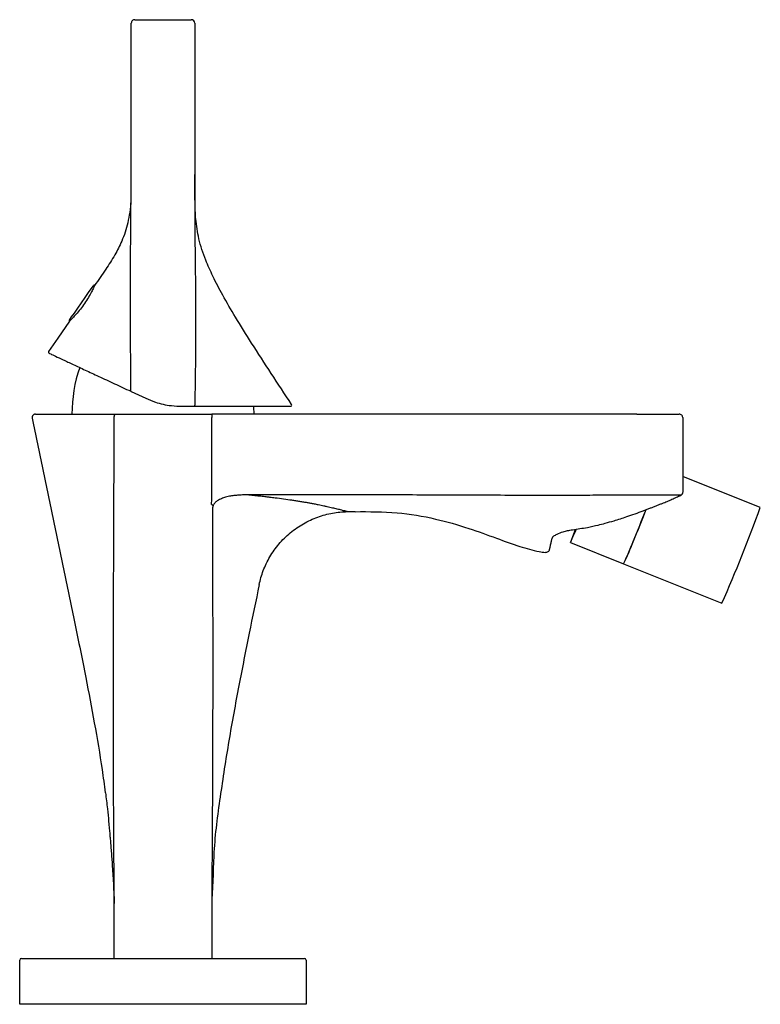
# Model space of a CAD drawing. Header units: millimetres. Extents: x 4179.616 to 4179.746, y 1763.813 to 1763.985.
import ezdxf

# ---------------------------------------------------------------- set-up
doc = ezdxf.new("R2010")
doc.units = ezdxf.units.MM
doc.layers.add('SANINDUSA', color=3, linetype='Continuous')

msp = doc.modelspace()

# ---------------------------------------------------------------- linework, layer by layer
at = {"layer": 'SANINDUSA'}
for p, q in [((4179.635793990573, 1763.958292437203), (4179.635793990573, 1763.98469243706)), ((4179.636393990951, 1763.985292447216), (4179.646261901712, 1763.985292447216)), ((4179.646861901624, 1763.98469243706), (4179.646861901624, 1763.958292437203)), ((4179.62938895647, 1763.938918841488), (4179.629363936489, 1763.938936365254)), ((4179.62500475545, 1763.932710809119), (4179.625028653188, 1763.932694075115)), ((4179.635702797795, 1763.920439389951), (4179.635756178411, 1763.920414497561)), ((4179.635756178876, 1763.920414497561), (4179.638314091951, 1763.919221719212)), ((4179.64465336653, 1763.917816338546), (4179.646811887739, 1763.917816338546)), ((4179.646811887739, 1763.917816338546), (4179.646816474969, 1763.917816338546)), ((4179.641327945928, 1763.916455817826), (4179.641894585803, 1763.916455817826)), ((4179.641894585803, 1763.916455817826), (4179.64982756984, 1763.916455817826)), ((4179.724047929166, 1763.916455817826), (4179.649827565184, 1763.916455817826)), ((4179.649827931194, 1763.91585582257), (4179.649827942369, 1763.915850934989)), ((4179.745593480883, 1763.90014817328), (4179.732047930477, 1763.905573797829)), ((4179.673475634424, 1763.899441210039), (4179.674869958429, 1763.899441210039)), ((4179.709308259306, 1763.89500640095), (4179.709174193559, 1763.894678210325)), ((4179.712446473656, 1763.89403484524), (4179.72172861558, 1763.890316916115)), ((4179.72172861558, 1763.890316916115), (4179.738900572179, 1763.883438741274)), ((4179.632827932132, 1763.821455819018), (4179.632827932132, 1763.831055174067)), ((4179.649827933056, 1763.831055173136), (4179.649827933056, 1763.821455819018)), ((4179.616316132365, 1763.813455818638), (4179.616316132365, 1763.821155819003)), ((4179.616616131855, 1763.821455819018), (4179.624316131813, 1763.821455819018)), ((4179.624316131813, 1763.821455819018), (4179.658316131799, 1763.821455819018)), ((4179.658316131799, 1763.821455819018), (4179.666016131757, 1763.821455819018)), ((4179.666316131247, 1763.821155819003), (4179.666316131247, 1763.813455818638)), ((4179.624316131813, 1763.813455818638), (4179.616316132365, 1763.813455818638)), ((4179.658316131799, 1763.813455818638), (4179.624316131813, 1763.813455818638)), ((4179.666316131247, 1763.813455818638), (4179.658316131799, 1763.813455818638))]:
    msp.add_line(p, q, dxfattribs=at)
at = {"layer": 'SANINDUSA', "flags": 128}
for points in [[(4179.624980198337, 1763.932850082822), (4179.625084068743, 1763.932998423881), (4179.625385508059, 1763.933428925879), (4179.625855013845, 1763.93409944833), (4179.626446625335, 1763.934944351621), (4179.627102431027, 1763.935880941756), (4179.627758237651, 1763.936817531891), (4179.628349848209, 1763.937662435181), (4179.628819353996, 1763.938332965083), (4179.629120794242, 1763.93876346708), (4179.629224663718, 1763.93891180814)], [(4179.625028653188, 1763.932694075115), (4179.622975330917, 1763.929720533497), (4179.621362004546, 1763.927384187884)], [(4179.635702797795, 1763.920439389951), (4179.635695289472, 1763.920446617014), (4179.635690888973, 1763.920459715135), (4179.635689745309, 1763.92047825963), (4179.635691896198, 1763.920501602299), (4179.63569726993, 1763.920528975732), (4179.635705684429, 1763.920559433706), (4179.635716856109, 1763.920591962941), (4179.635730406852, 1763.920625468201)], [(4179.6572279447, 1763.916455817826), (4179.657194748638, 1763.917730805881), (4179.657190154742, 1763.917816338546)], [(4179.674870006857, 1763.90235782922), (4179.665556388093, 1763.902356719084), (4179.65624277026, 1763.902355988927)], [(4179.713238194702, 1763.89623474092), (4179.713141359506, 1763.89598142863), (4179.712784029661, 1763.895033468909), (4179.712549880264, 1763.894386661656), (4179.712448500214, 1763.894067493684), (4179.712484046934, 1763.894089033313), (4179.712655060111, 1763.894450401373), (4179.712954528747, 1763.895136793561), (4179.71337021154, 1763.896120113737), (4179.713442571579, 1763.896293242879)]]:
    msp.add_lwpolyline(points, dxfattribs=at)
at = {"layer": 'SANINDUSA'}
for centre, radius, start, end in [((4179.64626190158, 1763.98469244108), 0.0006000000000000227, 359.9999999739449, 90), ((4179.629306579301, 1763.938854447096), 9.99999999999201e-05, 55.00000000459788, 145.000000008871), ((4179.625062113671, 1763.932792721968), 0.0001000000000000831, 145.000000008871, 235.0000000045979), ((4179.621526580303, 1763.92727054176), 0.0002000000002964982, 145.3736689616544, 244.9999999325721), ((4179.650302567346, 1763.916446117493), 0.0248746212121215, 160.8862768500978, 179.977653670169), ((4179.646620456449, 1763.917970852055), 0.000249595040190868, 321.752709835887, 11.15237399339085), ((4179.663608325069, 1763.918016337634), 0.0002000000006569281, 270, 33.09734274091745), ((4179.542168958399, 1763.970290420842), 0.1965640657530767, 335.992438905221, 338.9864144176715), ((4179.169614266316, 1764.121143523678), 0.5984801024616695, 337.7204511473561, 338.2938012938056), ((4179.481477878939, 1763.996243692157), 0.281054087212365, 336.3365328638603, 340.0066470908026), ((4179.678598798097, 1763.911161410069), 0.04790275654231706, 334.205679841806, 339.3194732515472), ((4179.616616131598, 1763.821155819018), 0.0003000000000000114, 90, 180), ((4179.666016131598, 1763.821155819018), 0.0003000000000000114, 0, 90)]:
    msp.add_arc(centre, radius, start, end, dxfattribs=at)
for points, knots in [([(4179.636393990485, 1763.985292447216), (4179.636315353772, 1763.98528341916), (4179.636158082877, 1763.985265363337), (4179.635959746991, 1763.985126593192), (4179.635821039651, 1763.984928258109), (4179.635803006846, 1763.984771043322), (4179.635793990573, 1763.98469243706)], [0, 0, 0, 0, 0.250049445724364, 0.5000908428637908, 0.7500490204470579, 1, 1, 1, 1]), ([(4179.635730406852, 1763.920625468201), (4179.635689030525, 1763.926901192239), (4179.635606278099, 1763.939452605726), (4179.635731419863, 1763.952012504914), (4179.635793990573, 1763.958292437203)], [0, 0, 0, 0, 0.50000137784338, 1, 1, 1, 1]), ([(4179.647043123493, 1763.950520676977), (4179.647029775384, 1763.950707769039), (4179.647005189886, 1763.951052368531), (4179.64697224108, 1763.951942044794), (4179.646927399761, 1763.9532946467), (4179.646894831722, 1763.954644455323), (4179.646868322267, 1763.956339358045), (4179.646864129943, 1763.957614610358), (4179.646861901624, 1763.958292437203)], [0, 0, 0, 0, 0.2653159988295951, 0.4886779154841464, 0.5979888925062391, 0.7157346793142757, 0.8489062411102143, 1, 1, 1, 1]), ([(4179.646861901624, 1763.958292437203), (4179.646866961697, 1763.955554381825), (4179.646876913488, 1763.950169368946), (4179.64695315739, 1763.94213006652), (4179.647042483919, 1763.93411550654), (4179.647007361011, 1763.926076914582), (4179.646912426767, 1763.92069073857), (4179.646865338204, 1763.918019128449)], [0, 0, 0, 0, 0.2039035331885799, 0.4010229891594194, 0.5987548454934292, 0.8009774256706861, 1, 1, 1, 1]), ([(4179.635742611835, 1763.955644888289), (4179.635740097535, 1763.95496732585), (4179.635732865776, 1763.953018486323), (4179.635305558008, 1763.949957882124), (4179.634292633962, 1763.946811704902), (4179.632908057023, 1763.94413911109), (4179.631276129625, 1763.941593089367), (4179.630048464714, 1763.939853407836), (4179.62938895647, 1763.938918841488)], [0, 0, 0, 0, 0.111150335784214, 0.3196962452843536, 0.5040626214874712, 0.6506341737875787, 0.8123187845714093, 1, 1, 1, 1]), ([(4179.663775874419, 1763.918125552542), (4179.662592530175, 1763.919941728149), (4179.660263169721, 1763.923516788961), (4179.656956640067, 1763.928579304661), (4179.65411728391, 1763.93312505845), (4179.651850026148, 1763.937002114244), (4179.650100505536, 1763.940317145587), (4179.648644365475, 1763.943572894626), (4179.64751661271, 1763.946909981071), (4179.647195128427, 1763.94936153), (4179.647043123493, 1763.950520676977)], [0, 0, 0, 0, 0.1768093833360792, 0.3480413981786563, 0.4931990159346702, 0.6139213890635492, 0.7143399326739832, 0.7987139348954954, 0.9048274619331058, 1, 1, 1, 1]), ([(4179.62938895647, 1763.938918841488), (4179.629372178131, 1763.938880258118), (4179.629338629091, 1763.938803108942), (4179.629063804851, 1763.938212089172), (4179.628622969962, 1763.937359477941), (4179.628012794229, 1763.936321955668), (4179.627285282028, 1763.935252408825), (4179.626521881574, 1763.934276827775), (4179.625817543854, 1763.933480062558), (4179.62527724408, 1763.932930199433), (4179.625049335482, 1763.932713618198), (4179.625033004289, 1763.93269818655), (4179.625028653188, 1763.932694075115)], [0, 0, 0, 0, 0.1060319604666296, 0.2120156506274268, 0.3192241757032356, 0.4272665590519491, 0.5340371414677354, 0.6393613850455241, 0.7452966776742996, 0.8529211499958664, 0.9608139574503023, 1, 1, 1, 1]), ([(4179.62144205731, 1763.927089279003), (4179.621498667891, 1763.927062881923), (4179.621613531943, 1763.927009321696), (4179.622511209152, 1763.926590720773), (4179.62385023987, 1763.925966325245), (4179.62560978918, 1763.925145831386), (4179.627694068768, 1763.924173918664), (4179.630098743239, 1763.923052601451), (4179.632742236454, 1763.921819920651), (4179.634738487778, 1763.920889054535), (4179.635702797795, 1763.920439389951)], [0, 0, 0, 0, 0.1234541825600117, 0.2504911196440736, 0.3737125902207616, 0.5011688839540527, 0.6271677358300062, 0.7505141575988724, 0.8794832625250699, 1, 1, 1, 1]), ([(4179.638313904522, 1763.919221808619), (4179.638869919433, 1763.918987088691), (4179.640300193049, 1763.918383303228), (4179.642462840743, 1763.917899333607), (4179.644030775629, 1763.917839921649), (4179.644653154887, 1763.917816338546)], [0, 0, 0, 0, 0.2772140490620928, 0.713095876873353, 0.9999999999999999, 0.9999999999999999, 0.9999999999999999, 0.9999999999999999]), ([(4179.646816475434, 1763.917816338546), (4179.647972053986, 1763.917816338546), (4179.650282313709, 1763.917816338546), (4179.653485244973, 1763.917816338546), (4179.656387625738, 1763.917816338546), (4179.658901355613, 1763.917816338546), (4179.660950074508, 1763.917816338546), (4179.662459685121, 1763.917816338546), (4179.663424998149, 1763.917816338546), (4179.663547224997, 1763.917816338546), (4179.663608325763, 1763.917816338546)], [0, 0, 0, 0, 0.1250001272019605, 0.2499031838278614, 0.3750220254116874, 0.4999516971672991, 0.6250537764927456, 0.7500081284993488, 0.8750299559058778, 1, 1, 1, 1]), ([(4179.619085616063, 1763.916455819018), (4179.619046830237, 1763.916455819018), (4179.619006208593, 1763.916452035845), (4179.618964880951, 1763.916443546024), (4179.61892355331, 1763.916435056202), (4179.618881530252, 1763.916421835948), (4179.618840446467, 1763.916403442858), (4179.618799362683, 1763.916385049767), (4179.618759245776, 1763.916361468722), (4179.618721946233, 1763.916333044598), (4179.618684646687, 1763.916304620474), (4179.618650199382, 1763.916271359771), (4179.618620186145, 1763.916234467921), (4179.618590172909, 1763.916197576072), (4179.618564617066, 1763.916157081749), (4179.618544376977, 1763.916114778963), (4179.618524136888, 1763.916072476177), (4179.61850921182, 1763.9160284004), (4179.618499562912, 1763.915984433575), (4179.618489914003, 1763.91594046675), (4179.618485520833, 1763.91589663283), (4179.618485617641, 1763.91585444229), (4179.618485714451, 1763.91581225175), (4179.618490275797, 1763.915771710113), (4179.618498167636, 1763.915733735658)], [0, 0, 0, 0, 0.1249999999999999, 0.1249999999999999, 0.1249999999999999, 0.2499999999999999, 0.2499999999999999, 0.2499999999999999, 0.3749999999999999, 0.3749999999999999, 0.3749999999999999, 0.5, 0.5, 0.5, 0.625, 0.625, 0.625, 0.75, 0.75, 0.75, 0.875, 0.875, 0.875, 1, 1, 1, 1]), ([(4179.61849816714, 1763.915733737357), (4179.619118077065, 1763.912750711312), (4179.620357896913, 1763.906784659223), (4179.622217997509, 1763.897835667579), (4179.624076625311, 1763.888886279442), (4179.625974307, 1763.879777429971), (4179.627778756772, 1763.871010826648), (4179.62937197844, 1763.862503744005), (4179.630534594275, 1763.855801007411), (4179.631071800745, 1763.85172726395), (4179.631249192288, 1763.850382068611)], [0, 0, 0, 0, 0.1372474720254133, 0.2744949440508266, 0.4117424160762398, 0.5489922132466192, 0.6936369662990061, 0.8149116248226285, 0.9388817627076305, 1, 1, 1, 1]), ([(4179.619085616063, 1763.916455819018), (4179.619086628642, 1763.916455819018), (4179.619088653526, 1763.916455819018), (4179.619104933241, 1763.916455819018), (4179.619130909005, 1763.916455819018), (4179.619167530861, 1763.916455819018), (4179.61921454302, 1763.916455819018), (4179.619272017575, 1763.916455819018), (4179.619396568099, 1763.916455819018), (4179.619639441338, 1763.916455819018), (4179.620082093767, 1763.916455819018), (4179.620645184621, 1763.916455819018), (4179.621549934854, 1763.916455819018), (4179.622957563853, 1763.916455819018), (4179.624693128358, 1763.916455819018), (4179.626247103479, 1763.916455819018), (4179.62748611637, 1763.916455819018), (4179.628791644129, 1763.916455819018), (4179.629925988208, 1763.916455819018), (4179.630860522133, 1763.916455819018), (4179.631573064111, 1763.916455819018), (4179.632297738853, 1763.916455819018), (4179.632790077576, 1763.916455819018), (4179.633036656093, 1763.916455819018)], [0, 0, 0, 0, 0.01777049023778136, 0.03553611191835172, 0.05330643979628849, 0.07109104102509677, 0.08889945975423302, 0.1067412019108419, 0.1246257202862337, 0.1873289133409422, 0.2499836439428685, 0.312148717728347, 0.3747473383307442, 0.4998600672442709, 0.6250400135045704, 0.6876897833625, 0.7505907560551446, 0.8126953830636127, 0.8751986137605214, 0.9063165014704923, 0.9374648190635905, 0.9686804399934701, 1, 1, 1, 1]), ([(4179.632827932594, 1763.831055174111), (4179.632811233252, 1763.833265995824), (4179.632776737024, 1763.837832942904), (4179.632732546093, 1763.84490124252), (4179.632693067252, 1763.853292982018), (4179.632671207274, 1763.862862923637), (4179.632675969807, 1763.873574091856), (4179.632701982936, 1763.884176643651), (4179.632735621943, 1763.893453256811), (4179.63276705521, 1763.901443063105), (4179.632796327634, 1763.908510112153), (4179.632817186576, 1763.913368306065), (4179.632827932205, 1763.915871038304)], [0, 0, 0, 0, 0.07819684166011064, 0.161533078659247, 0.2499999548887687, 0.3749999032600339, 0.4999998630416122, 0.6288288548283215, 0.7499997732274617, 0.8281234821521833, 0.9114566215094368, 1, 1, 1, 1]), ([(4179.632827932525, 1763.915871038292), (4179.632828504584, 1763.915897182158), (4179.632829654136, 1763.915949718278), (4179.632835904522, 1763.916026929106), (4179.632845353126, 1763.916101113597), (4179.632858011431, 1763.916170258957), (4179.632873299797, 1763.916232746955), (4179.632890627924, 1763.916287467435), (4179.63290935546, 1763.916333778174), (4179.632928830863, 1763.916371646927), (4179.632948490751, 1763.916401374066), (4179.632967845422, 1763.916423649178), (4179.632986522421, 1763.916439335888), (4179.633004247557, 1763.916449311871), (4179.633020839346, 1763.916454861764), (4179.633031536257, 1763.916455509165), (4179.633036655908, 1763.916455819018)], [0, 0, 0, 0, 0.08468015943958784, 0.1701648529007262, 0.2555586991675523, 0.3399735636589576, 0.4225475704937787, 0.5025184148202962, 0.5792447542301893, 0.6522265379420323, 0.7211052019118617, 0.7856629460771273, 0.8457959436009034, 0.9015066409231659, 0.9528600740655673, 0.9999999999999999, 0.9999999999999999, 0.9999999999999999, 0.9999999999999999]), ([(4179.633036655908, 1763.916455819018), (4179.633183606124, 1763.916455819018), (4179.633477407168, 1763.916455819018), (4179.633921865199, 1763.916455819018), (4179.634368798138, 1763.916455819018), (4179.63481849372, 1763.916455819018), (4179.635270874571, 1763.916455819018), (4179.635725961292, 1763.916455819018), (4179.636183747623, 1763.916455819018), (4179.636644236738, 1763.916455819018), (4179.637229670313, 1763.916455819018), (4179.63794115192, 1763.916455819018), (4179.638779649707, 1763.916455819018), (4179.63962131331, 1763.916455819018), (4179.640466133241, 1763.916455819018), (4179.641030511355, 1763.916455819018), (4179.641313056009, 1763.916455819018)], [0, 0, 0, 0, 0.05546336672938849, 0.1108892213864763, 0.166299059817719, 0.2217143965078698, 0.277156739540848, 0.3326475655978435, 0.3882082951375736, 0.4438602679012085, 0.4996247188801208, 0.5996824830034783, 0.6996267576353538, 0.7995797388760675, 0.8996635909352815, 1, 1, 1, 1]), ([(4179.649827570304, 1763.916455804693), (4179.649827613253, 1763.91645540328), (4179.649827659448, 1763.916442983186), (4179.649827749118, 1763.916384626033), (4179.649827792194, 1763.916338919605), (4179.649827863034, 1763.91622184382), (4179.64982789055, 1763.916150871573), (4179.649827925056, 1763.916003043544), (4179.649827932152, 1763.915926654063), (4179.649827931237, 1763.915855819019)], [0, 0, 0, 0, 0.25, 0.25, 0.5, 0.5, 0.75, 0.75, 1, 1, 1, 1]), ([(4179.724047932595, 1763.916455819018), (4179.724536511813, 1763.916455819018), (4179.725016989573, 1763.916455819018), (4179.725725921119, 1763.916455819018), (4179.725960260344, 1763.916455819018), (4179.726424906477, 1763.916455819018), (4179.726655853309, 1763.916455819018), (4179.72732767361, 1763.916455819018), (4179.727752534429, 1763.916455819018), (4179.728556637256, 1763.916455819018), (4179.728937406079, 1763.916455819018), (4179.72961998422, 1763.916455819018), (4179.729926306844, 1763.916455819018), (4179.730332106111, 1763.916455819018), (4179.730458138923, 1763.916455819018), (4179.730686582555, 1763.916455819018), (4179.730892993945, 1763.916455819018), (4179.731056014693, 1763.916455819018), (4179.7311970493, 1763.916455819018), (4179.731256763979, 1763.916455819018), (4179.73140001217, 1763.916455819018), (4179.731447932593, 1763.916455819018), (4179.731447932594, 1763.916455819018)], [0, 0, 0, 0, 0.1249999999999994, 0.1249999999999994, 0.1874999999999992, 0.1874999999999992, 0.2499999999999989, 0.2499999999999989, 0.374999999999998, 0.374999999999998, 0.4999999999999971, 0.4999999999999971, 0.6249999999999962, 0.6249999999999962, 0.6874999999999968, 0.6874999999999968, 0.7499999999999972, 0.8124999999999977, 0.8124999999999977, 0.8749999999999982, 0.8749999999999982, 1, 1, 1, 1]), ([(4179.732047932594, 1763.915855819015), (4179.732047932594, 1763.913691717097), (4179.732047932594, 1763.909363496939), (4179.732047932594, 1763.905035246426), (4179.732047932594, 1763.902871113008)], [0, 0, 0, 0, 0.4999981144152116, 1, 1, 1, 1]), ([(4179.656242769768, 1763.902355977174), (4179.656173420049, 1763.902356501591), (4179.656034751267, 1763.902357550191), (4179.655757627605, 1763.902357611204), (4179.655272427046, 1763.902350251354), (4179.654561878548, 1763.902319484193), (4179.653733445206, 1763.902243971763), (4179.652885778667, 1763.902113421), (4179.652093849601, 1763.901923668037), (4179.651466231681, 1763.901690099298), (4179.651049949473, 1763.901474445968), (4179.65078639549, 1763.901306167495), (4179.650561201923, 1763.901128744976), (4179.650374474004, 1763.900943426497), (4179.650222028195, 1763.900753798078), (4179.650147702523, 1763.90061754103), (4179.650111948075, 1763.900551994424)], [0, 0, 0, 0, 0.0312685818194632, 0.06252334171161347, 0.1250451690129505, 0.2500820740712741, 0.383255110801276, 0.5001387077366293, 0.6368012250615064, 0.7500625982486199, 0.8012257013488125, 0.8480211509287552, 0.8908764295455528, 0.9302017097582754, 0.9664234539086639, 1, 1, 1, 1]), ([(4179.673475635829, 1763.899441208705), (4179.673474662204, 1763.89944139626), (4179.673471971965, 1763.8994419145), (4179.673447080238, 1763.899447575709), (4179.673399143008, 1763.899458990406), (4179.673327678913, 1763.899476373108), (4179.673222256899, 1763.899503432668), (4179.673071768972, 1763.899542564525), (4179.672924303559, 1763.899580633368), (4179.672758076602, 1763.89962295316), (4179.672516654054, 1763.89968339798), (4179.672152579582, 1763.899773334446), (4179.671632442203, 1763.899900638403), (4179.670944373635, 1763.900067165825), (4179.670138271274, 1763.900252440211), (4179.669452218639, 1763.900403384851), (4179.668939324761, 1763.900513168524), (4179.668395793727, 1763.900625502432), (4179.667795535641, 1763.900744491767), (4179.66715851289, 1763.900865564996), (4179.666541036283, 1763.900979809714), (4179.665911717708, 1763.901090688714), (4179.665240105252, 1763.901201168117), (4179.664540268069, 1763.901309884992), (4179.663599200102, 1763.901450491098), (4179.662396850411, 1763.901622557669), (4179.661110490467, 1763.901790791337), (4179.66009216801, 1763.901914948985), (4179.659407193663, 1763.901995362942), (4179.658865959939, 1763.902057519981), (4179.658399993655, 1763.902110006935), (4179.657981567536, 1763.902156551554), (4179.657609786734, 1763.902197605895), (4179.657283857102, 1763.902233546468), (4179.657002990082, 1763.902264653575), (4179.656766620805, 1763.902291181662), (4179.656573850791, 1763.902313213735), (4179.656424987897, 1763.902331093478), (4179.65631749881, 1763.902344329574), (4179.656263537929, 1763.902352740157), (4179.656242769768, 1763.902355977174)], [0, 0, 0, 0, 0.01046658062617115, 0.02892036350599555, 0.04956605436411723, 0.06408632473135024, 0.08622541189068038, 0.1183160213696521, 0.1396094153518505, 0.1468724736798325, 0.1804452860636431, 0.2195739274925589, 0.2501281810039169, 0.3126147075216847, 0.3750954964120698, 0.4091884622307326, 0.4375873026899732, 0.464463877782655, 0.5000791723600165, 0.5337401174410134, 0.5625715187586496, 0.5927465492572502, 0.6250635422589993, 0.6563095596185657, 0.6875555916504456, 0.7500431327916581, 0.8125299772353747, 0.8489970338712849, 0.8750215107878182, 0.895663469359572, 0.9142699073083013, 0.9309206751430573, 0.9456837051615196, 0.9586166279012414, 0.969768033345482, 0.9791784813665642, 0.986881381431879, 0.9929039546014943, 0.9972689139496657, 0.9999999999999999, 0.9999999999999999, 0.9999999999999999, 0.9999999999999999]), ([(4179.724047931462, 1763.902319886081), (4179.72336302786, 1763.902314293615), (4179.721993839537, 1763.902303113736), (4179.719940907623, 1763.902293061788), (4179.717889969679, 1763.902286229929), (4179.715841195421, 1763.902282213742), (4179.713794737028, 1763.902279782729), (4179.711404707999, 1763.902278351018), (4179.708673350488, 1763.902277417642), (4179.704573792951, 1763.902278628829), (4179.699451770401, 1763.902283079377), (4179.693304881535, 1763.902303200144), (4179.687159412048, 1763.902333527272), (4179.682038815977, 1763.902353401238), (4179.677942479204, 1763.90235917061), (4179.675894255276, 1763.902358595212), (4179.674870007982, 1763.902358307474)], [0, 0, 0, 0, 0.04178801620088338, 0.08353827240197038, 0.1252457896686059, 0.1669074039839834, 0.2085213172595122, 0.250084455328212, 0.3127021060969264, 0.3751345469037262, 0.5001583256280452, 0.625156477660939, 0.7501221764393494, 0.8750579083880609, 0.9375206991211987, 1, 1, 1, 1]), ([(4179.731658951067, 1763.902308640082), (4179.731655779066, 1763.902309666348), (4179.731649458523, 1763.902311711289), (4179.731626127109, 1763.902314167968), (4179.731592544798, 1763.902316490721), (4179.731547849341, 1763.902318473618), (4179.731492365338, 1763.902320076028), (4179.731426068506, 1763.902321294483), (4179.731348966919, 1763.902322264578), (4179.731261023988, 1763.902323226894), (4179.73116223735, 1763.902324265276), (4179.730997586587, 1763.902325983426), (4179.730740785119, 1763.902328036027), (4179.730355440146, 1763.902329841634), (4179.729910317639, 1763.902331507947), (4179.729242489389, 1763.902333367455), (4179.728470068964, 1763.902336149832), (4179.727619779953, 1763.902337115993), (4179.726947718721, 1763.902336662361), (4179.726247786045, 1763.902334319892), (4179.725607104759, 1763.902331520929), (4179.725037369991, 1763.902327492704), (4179.724544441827, 1763.902324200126), (4179.724213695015, 1763.902321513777), (4179.724047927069, 1763.902320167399)], [0, 0, 0, 0, 0.02547020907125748, 0.05075205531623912, 0.07587477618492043, 0.1008691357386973, 0.1257666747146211, 0.1505993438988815, 0.1753994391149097, 0.2001993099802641, 0.2250306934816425, 0.2499242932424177, 0.312540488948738, 0.3750151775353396, 0.4375024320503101, 0.5000042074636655, 0.6248987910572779, 0.6873791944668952, 0.7499125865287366, 0.8123390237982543, 0.8749728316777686, 0.9165480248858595, 0.9581744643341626, 1, 1, 1, 1]), ([(4179.725145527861, 1763.899598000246), (4179.725335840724, 1763.899668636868), (4179.725714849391, 1763.899809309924), (4179.726279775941, 1763.900021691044), (4179.726838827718, 1763.900234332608), (4179.727391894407, 1763.900447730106), (4179.727938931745, 1763.900662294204), (4179.728588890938, 1763.900922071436), (4179.729332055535, 1763.901227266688), (4179.730156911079, 1763.901579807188), (4179.730948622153, 1763.901931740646), (4179.73145823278, 1763.902172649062), (4179.731709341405, 1763.902291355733)], [0, 0, 0, 0, 0.08501216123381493, 0.1693019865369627, 0.2529042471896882, 0.3358548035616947, 0.4181940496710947, 0.4999637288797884, 0.6306667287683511, 0.757437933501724, 0.8804784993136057, 1, 1, 1, 1]), ([(4179.73187486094, 1763.902416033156), (4179.731866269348, 1763.902405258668), (4179.731822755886, 1763.902350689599), (4179.731759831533, 1763.902317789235), (4179.731709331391, 1763.902291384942)], [0, 0, 0, 0, 0.1974467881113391, 1, 1, 1, 1]), ([(4179.732047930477, 1763.902831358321), (4179.732043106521, 1763.902775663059), (4179.732033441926, 1763.902664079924), (4179.73197065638, 1763.902518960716), (4179.73190363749, 1763.902446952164), (4179.73187486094, 1763.902416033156)], [0, 0, 0, 0, 0.3625106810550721, 0.7262750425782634, 1, 1, 1, 1]), ([(4179.732047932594, 1763.902871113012), (4179.732047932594, 1763.902863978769), (4179.732047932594, 1763.902849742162), (4179.732047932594, 1763.902837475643), (4179.732047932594, 1763.902831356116)], [0, 0, 0, 0, 0.5011195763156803, 1, 1, 1, 1]), ([(4179.649826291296, 1763.900684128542), (4179.649838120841, 1763.900679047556), (4179.649870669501, 1763.900665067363), (4179.649930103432, 1763.900633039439), (4179.65001709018, 1763.900594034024), (4179.650077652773, 1763.900567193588), (4179.650111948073, 1763.900551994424)], [0, 0, 0, 0, 0.1165575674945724, 0.3207048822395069, 0.6153297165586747, 1, 1, 1, 1]), ([(4179.649968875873, 1763.899921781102), (4179.649974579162, 1763.897052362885), (4179.649980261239, 1763.894182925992), (4179.649985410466, 1763.891313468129), (4179.6499905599, 1763.888443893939), (4179.64999517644, 1763.885574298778), (4179.649998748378, 1763.882704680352), (4179.650002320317, 1763.879835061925), (4179.650004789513, 1763.87696542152), (4179.650005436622, 1763.874095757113), (4179.650006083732, 1763.871226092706), (4179.65000490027, 1763.868356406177), (4179.650001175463, 1763.86548670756), (4179.649997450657, 1763.862617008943), (4179.649991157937, 1763.859747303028), (4179.649981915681, 1763.856877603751), (4179.649977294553, 1763.855442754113), (4179.649971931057, 1763.854007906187), (4179.649965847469, 1763.852573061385), (4179.64995976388, 1763.851138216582), (4179.649952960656, 1763.849703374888), (4179.649945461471, 1763.848268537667), (4179.649937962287, 1763.846833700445), (4179.649929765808, 1763.845398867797), (4179.64992096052, 1763.843964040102), (4179.649912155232, 1763.842529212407), (4179.649902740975, 1763.841094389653), (4179.649892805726, 1763.839659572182), (4179.64988287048, 1763.838224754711), (4179.649872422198, 1763.836789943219), (4179.649861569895, 1763.835355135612), (4179.649850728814, 1763.833921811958), (4179.649839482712, 1763.832488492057), (4179.649827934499, 1763.831055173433)], [0.09723277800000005, 0.09723277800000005, 0.09723277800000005, 0.09723277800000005, 0.1058415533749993, 0.1058415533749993, 0.1058415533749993, 0.1144506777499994, 0.1144506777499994, 0.1144506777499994, 0.1230598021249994, 0.1230598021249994, 0.1230598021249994, 0.1316689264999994, 0.1316689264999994, 0.1316689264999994, 0.1402780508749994, 0.1402780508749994, 0.1402780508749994, 0.1445826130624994, 0.1445826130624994, 0.1445826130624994, 0.1488871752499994, 0.1488871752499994, 0.1488871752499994, 0.1531917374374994, 0.1531917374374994, 0.1531917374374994, 0.1574962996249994, 0.1574962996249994, 0.1574962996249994, 0.1618008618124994, 0.1618008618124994, 0.1618008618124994, 0.1661009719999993, 0.1661009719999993, 0.1661009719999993, 0.1661009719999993]), ([(4179.650111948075, 1763.900551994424), (4179.650097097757, 1763.900519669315), (4179.650067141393, 1763.900454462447), (4179.650031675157, 1763.900351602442), (4179.649998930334, 1763.900228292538), (4179.649973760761, 1763.90008451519), (4179.649970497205, 1763.899975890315), (4179.649968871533, 1763.899921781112)], [0, 0, 0, 0, 0.1637261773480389, 0.3302717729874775, 0.5001234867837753, 0.7509970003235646, 1, 1, 1, 1]), ([(4179.712806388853, 1763.896276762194), (4179.713674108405, 1763.896403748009), (4179.715172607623, 1763.896623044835), (4179.717064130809, 1763.897047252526), (4179.718617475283, 1763.897440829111), (4179.720293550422, 1763.897916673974), (4179.722518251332, 1763.898618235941), (4179.724200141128, 1763.899232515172), (4179.725152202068, 1763.899580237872)], [0, 0, 0, 0, 0.20532340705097, 0.3545811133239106, 0.4537706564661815, 0.5806490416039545, 0.7626196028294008, 0.9999999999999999, 0.9999999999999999, 0.9999999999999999, 0.9999999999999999]), ([(4179.658123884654, 1763.886699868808), (4179.658292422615, 1763.887510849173), (4179.658528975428, 1763.888331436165), (4179.659149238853, 1763.889958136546), (4179.659533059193, 1763.890764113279), (4179.660447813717, 1763.892322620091), (4179.660978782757, 1763.893074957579), (4179.662173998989, 1763.894487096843), (4179.66283817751, 1763.895146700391), (4179.66427261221, 1763.896340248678), (4179.665042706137, 1763.896874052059), (4179.666651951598, 1763.897794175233), (4179.667490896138, 1763.898180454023), (4179.669196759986, 1763.898797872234), (4179.670063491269, 1763.899029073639), (4179.671785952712, 1763.899342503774), (4179.672641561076, 1763.899424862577), (4179.673475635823, 1763.899441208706)], [0, 0, 0, 0, 0.125, 0.125, 0.25, 0.25, 0.375, 0.375, 0.5, 0.5, 0.625, 0.625, 0.75, 0.75, 0.875, 0.875, 1, 1, 1, 1]), ([(4179.67486972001, 1763.899432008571), (4179.677310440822, 1763.899439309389), (4179.682032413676, 1763.899453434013), (4179.688683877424, 1763.898334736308), (4179.694448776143, 1763.896663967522), (4179.699292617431, 1763.894883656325), (4179.703351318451, 1763.893429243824), (4179.706205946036, 1763.892570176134), (4179.7077215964, 1763.892344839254), (4179.708082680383, 1763.892302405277)], [0, 0, 0, 0, 0.2137938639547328, 0.4136191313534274, 0.5889889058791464, 0.7398376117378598, 0.8660849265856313, 0.967697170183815, 1, 1, 1, 1]), ([(4179.709308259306, 1763.89500640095), (4179.709387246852, 1763.895066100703), (4179.709572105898, 1763.89520581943), (4179.710167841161, 1763.895552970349), (4179.711011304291, 1763.895886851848), (4179.711949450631, 1763.896145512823), (4179.712513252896, 1763.896231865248), (4179.712806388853, 1763.896276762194)], [0, 0, 0, 0, 0.164858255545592, 0.3858271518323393, 0.6639379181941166, 0.8252722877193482, 1, 1, 1, 1]), ([(4179.709174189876, 1763.894678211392), (4179.709158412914, 1763.894607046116), (4179.709127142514, 1763.894465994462), (4179.709083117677, 1763.894267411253), (4179.709041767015, 1763.894080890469), (4179.708989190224, 1763.893843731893), (4179.708929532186, 1763.893574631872), (4179.708873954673, 1763.893323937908), (4179.708832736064, 1763.893138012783), (4179.70880277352, 1763.893002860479), (4179.708779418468, 1763.892897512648), (4179.708762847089, 1763.892822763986), (4179.708752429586, 1763.892775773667), (4179.708751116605, 1763.892769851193), (4179.708750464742, 1763.892766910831)], [0, 0, 0, 0, 0.06417043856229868, 0.127187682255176, 0.1890751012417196, 0.2498573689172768, 0.3761730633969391, 0.4984565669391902, 0.5859118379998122, 0.6716295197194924, 0.7557474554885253, 0.8384114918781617, 0.9197752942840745, 1, 1, 1, 1]), ([(4179.708750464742, 1763.892766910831), (4179.708735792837, 1763.892700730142), (4179.708708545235, 1763.892632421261), (4179.708626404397, 1763.892506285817), (4179.708571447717, 1763.892448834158), (4179.708443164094, 1763.892359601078), (4179.708370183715, 1763.892328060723), (4179.708223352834, 1763.892294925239), (4179.708149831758, 1763.892293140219), (4179.708082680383, 1763.892302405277)], [0, 0, 0, 0, 0.25, 0.25, 0.5, 0.5, 0.75, 0.75, 1, 1, 1, 1]), ([(4179.658123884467, 1763.886699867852), (4179.657534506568, 1763.883867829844), (4179.656315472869, 1763.878010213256), (4179.65453705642, 1763.868925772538), (4179.652760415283, 1763.859407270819), (4179.651300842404, 1763.849712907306), (4179.650359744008, 1763.84299909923), (4179.650211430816, 1763.83955251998), (4179.650201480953, 1763.839321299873), (4179.650201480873, 1763.839321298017), (4179.650201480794, 1763.839321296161), (4179.650201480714, 1763.839321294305), (4179.650076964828, 1763.836427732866), (4179.649952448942, 1763.833534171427), (4179.649827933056, 1763.830640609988)], [0, 0, 0, 0, 0.1805375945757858, 0.3734130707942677, 0.5777692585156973, 0.7847037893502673, 0.9855564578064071, 0.9999999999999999, 0.9999999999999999, 0.9999999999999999, 1.00000011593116, 1.00000011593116, 1.00000011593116, 1.180751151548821, 1.180751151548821, 1.180751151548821, 1.180751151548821]), ([(4179.658123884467, 1763.886699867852), (4179.658124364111, 1763.88670217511), (4179.658125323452, 1763.886706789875), (4179.658126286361, 1763.886711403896), (4179.658126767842, 1763.88671371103)], [0, 0, 0, 0, 0.4999731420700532, 1, 1, 1, 1]), ([(4179.631284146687, 1763.850386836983), (4179.631400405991, 1763.849459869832), (4179.631605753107, 1763.847822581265), (4179.631809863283, 1763.845703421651), (4179.631949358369, 1763.844200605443), (4179.632036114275, 1763.84323285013), (4179.632129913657, 1763.842164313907), (4179.632271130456, 1763.840482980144), (4179.632453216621, 1763.838043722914), (4179.632663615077, 1763.834802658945), (4179.632769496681, 1763.832387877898), (4179.632827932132, 1763.831055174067)], [0, 0, 0, 0, 0.198943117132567, 0.3513903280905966, 0.4276474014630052, 0.4845521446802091, 0.5241715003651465, 0.5951001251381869, 0.6979091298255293, 0.8332777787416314, 1, 1, 1, 1])]:
    msp.add_open_spline(points, degree=3, knots=knots, dxfattribs=at)
for points in [[(4179.64131305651, 1763.916455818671), (4179.641318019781, 1763.916455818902), (4179.641322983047, 1763.916455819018), (4179.641327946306, 1763.916455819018)], [(4179.649826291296, 1763.900684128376), (4179.649826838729, 1763.905739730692), (4179.64982738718, 1763.910795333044), (4179.649827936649, 1763.915850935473)], [(4179.732047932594, 1763.915855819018), (4179.732047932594, 1763.915933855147), (4179.732016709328, 1763.91609163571), (4179.73188318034, 1763.916291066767), (4179.731683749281, 1763.916424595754), (4179.731525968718, 1763.916455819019), (4179.731447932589, 1763.916455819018)], [(4179.731709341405, 1763.902291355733), (4179.731692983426, 1763.902295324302), (4179.731676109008, 1763.902301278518), (4179.731658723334, 1763.902309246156)]]:
    msp.add_open_spline(points, degree=3, dxfattribs=at)

doc.saveas('drawing.dxf')
